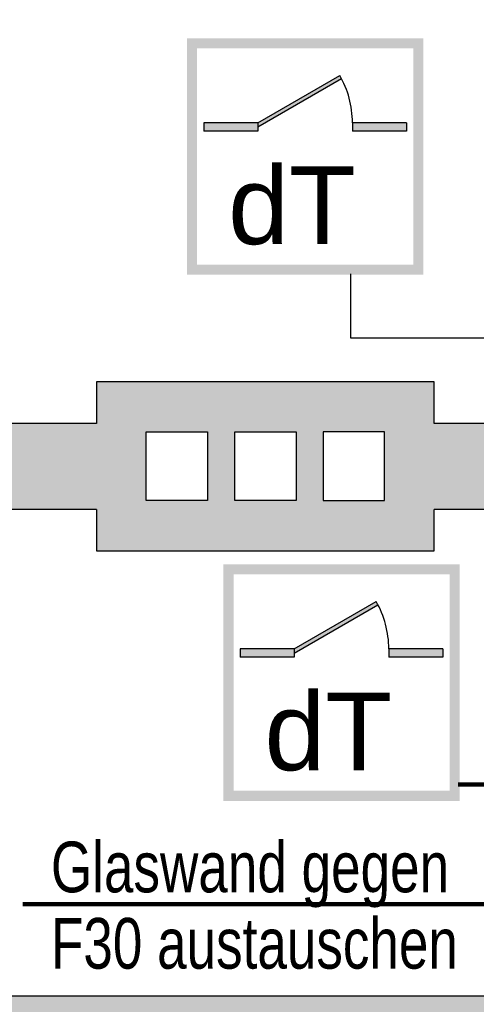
# Model space of a CAD drawing. Header units: metres. Extents: x -10.5 to 20.8, y -9 to 19.2.
# Tile 16 of 22: x -6.4 to -3.7, y 2.3 to 8.1. Entities that reach past the tile are written whole.
import ezdxf

# ---------------------------------------------------------------- set-up
doc = ezdxf.new("R2010")
doc.units = ezdxf.units.M
doc.linetypes.add('AUSGEZOGEN', pattern=[0])
for name, color, linetype, lineweight in [('XR$1$STANDARD', 7, 'Continuous', 25), ('XR$2$STANDARD', 7, 'Continuous', 25), ('XR$3$STANDARD', 7, 'Continuous', 25)]:
    doc.layers.add(name, color=color, linetype=linetype, lineweight=lineweight)
doc.styles.add('ARIAL', font='ARIAL.TTF')

msp = doc.modelspace()

# ---------------------------------------------------------------- hatches: boundary and pattern name
at = {"layer": 'XR$3$STANDARD', "linetype": 'AUSGEZOGEN', "lineweight": 25}
h = msp.add_hatch(color=0, dxfattribs=at)
h.paths.add_polyline_path([(-2.7971, 5.7086), (-3.9685, 5.7086), (-3.9685, 5.9536), (-5.9685, 5.9536), (-5.9685, 5.7086), (-9.6235, 5.7086), (-9.6235, 12.1586), (-8.421, 12.1586), (-8.421, 12.9286), (-10.1335, 12.9286), (-10.1335, 4.9486), (-9.6235, 4.9486), (-9.6235, 5.1986), (-5.9685, 5.1986), (-5.9685, 4.9536), (-3.9685, 4.9536), (-3.9685, 5.1986), (-2.7971, 5.1986)])
h.paths.add_polyline_path([(-4.2623, 5.6587), (-4.2623, 5.2519), (-4.6261, 5.2519), (-4.6261, 5.6587)], flags=16)
h.paths.add_polyline_path([(-5.1505, 5.6587), (-4.7866, 5.6587), (-4.7866, 5.2519), (-5.1505, 5.2519)], flags=16)
h.paths.add_polyline_path([(-5.6748, 5.2519), (-5.6748, 5.6587), (-5.3109, 5.6587), (-5.3109, 5.2519)], flags=16)
at = {"layer": 'XR$3$STANDARD', "linetype": 'AUSGEZOGEN', "lineweight": 140}
h = msp.add_hatch(color=0, dxfattribs=at)
h.paths.add_polyline_path([(-4.0332, 7.988), (-5.4332, 7.988), (-5.4332, 6.588), (-4.0332, 6.588)])
h.paths.add_polyline_path([(-5.3732, 7.928), (-4.0932, 7.928), (-4.0932, 6.648), (-5.3732, 6.648)], flags=16)
for points in [[(-5.0132, 7.488), (-5.0132, 7.4627), (-4.5173, 7.749), (-4.5283, 7.768)], [(-5.0132, 7.438), (-5.0132, 7.488), (-5.3332, 7.488), (-5.3332, 7.438)], [(-4.1332, 7.438), (-4.1332, 7.488), (-4.4532, 7.488), (-4.4532, 7.438)], [(-4.7976, 4.3741), (-4.7976, 4.3489), (-4.3017, 4.6352), (-4.3127, 4.6541)], [(-4.7976, 4.3241), (-4.7976, 4.3741), (-5.1176, 4.3741), (-5.1176, 4.3241)], [(-3.9176, 4.3241), (-3.9176, 4.3741), (-4.2376, 4.3741), (-4.2376, 4.3241)]]:
    msp.add_hatch(color=0, dxfattribs=at).paths.add_polyline_path(points)
h = msp.add_hatch(color=1, dxfattribs=at)
h.paths.add_polyline_path([(-3.8176, 4.8741), (-5.2176, 4.8741), (-5.2176, 3.4741), (-3.8176, 3.4741)])
h.paths.add_polyline_path([(-5.1576, 4.8141), (-3.8776, 4.8141), (-3.8776, 3.5341), (-5.1576, 3.5341)], flags=16)
at = {"layer": 'XR$3$STANDARD', "linetype": 'AUSGEZOGEN', "lineweight": 25}
msp.add_hatch(color=0, dxfattribs=at).paths.add_polyline_path([(-0.3135, 1.8086), (-0.3135, -2.5053), (0.1965, -2.5053), (0.1965, 2.4436), (-0.3135, 2.4436), (-0.3135, 2.3186), (-7.8012, 2.3186), (-7.8012, 1.8086)])

# ---------------------------------------------------------------- linework, layer by layer
at = {"layer": 'XR$1$STANDARD', "color": 0, "linetype": 'AUSGEZOGEN', "lineweight": 25}
for p, q in [((-4.4639, 6.5938), (-4.4639, 6.2151)), ((-4.4639, 6.2151), (-2.6264, 6.2151)), ((-3.9685, 5.9536), (-5.9685, 5.9536)), ((-5.9685, 5.9536), (-5.9685, 5.7086)), ((-3.9685, 5.7086), (-3.9685, 5.9536)), ((-5.9685, 5.7086), (-9.6235, 5.7086)), ((-5.6748, 5.2519), (-5.6748, 5.6587)), ((-5.6748, 5.6587), (-5.3109, 5.6587)), ((-5.3109, 5.6587), (-5.3109, 5.2519)), ((-5.1505, 5.2519), (-5.1505, 5.6587)), ((-5.1505, 5.6587), (-4.7866, 5.6587)), ((-4.7866, 5.6587), (-4.7866, 5.2519)), ((-4.6261, 5.6587), (-4.6261, 5.2519)), ((-4.2623, 5.6587), (-4.6261, 5.6587)), ((-4.2623, 5.2519), (-4.2623, 5.6587)), ((-2.7971, 5.7086), (-3.9685, 5.7086)), ((-5.3109, 5.2519), (-5.6748, 5.2519)), ((-4.7866, 5.2519), (-5.1505, 5.2519)), ((-4.6261, 5.2519), (-4.2623, 5.2519)), ((-5.9685, 5.1986), (-9.6235, 5.1986)), ((-5.9685, 5.1986), (-5.9685, 4.9536)), ((-3.9685, 4.9536), (-3.9685, 5.1986)), ((-2.7971, 5.1986), (-3.9685, 5.1986)), ((-5.9685, 4.9536), (-3.9685, 4.9536)), ((-0.3135, 2.3186), (-7.8012, 2.3186))]:
    msp.add_line(p, q, dxfattribs=at)
at = {"layer": 'XR$1$STANDARD', "color": 1, "linetype": 'AUSGEZOGEN', "lineweight": 140}
for p, q in [((-3.8264, 3.5716), (-3.3479, 3.5716)), ((-6.4051, 2.8629), (-3.3828, 2.8629))]:
    msp.add_line(p, q, dxfattribs=at)
at = {"layer": 'XR$3$STANDARD', "color": 1, "linetype": 'AUSGEZOGEN', "lineweight": 25}
for p, q in [((-5.0132, 7.488), (-4.5283, 7.768)), ((-5.0132, 7.4627), (-4.5173, 7.749)), ((-5.0132, 7.488), (-5.3332, 7.488)), ((-5.3332, 7.488), (-5.3332, 7.438)), ((-5.0132, 7.488), (-5.0132, 7.438)), ((-4.1332, 7.488), (-4.4532, 7.488)), ((-4.4532, 7.488), (-4.4532, 7.438)), ((-4.1332, 7.488), (-4.1332, 7.438)), ((-5.0132, 7.438), (-5.3332, 7.438)), ((-4.1332, 7.438), (-4.4532, 7.438)), ((-4.7976, 4.3741), (-4.3127, 4.6541)), ((-4.7976, 4.3489), (-4.3017, 4.6352)), ((-4.7976, 4.3741), (-5.1176, 4.3741)), ((-5.1176, 4.3741), (-5.1176, 4.3241)), ((-4.7976, 4.3741), (-4.7976, 4.3241)), ((-3.9176, 4.3741), (-4.2376, 4.3741)), ((-4.2376, 4.3741), (-4.2376, 4.3241)), ((-3.9176, 4.3741), (-3.9176, 4.3241)), ((-4.7976, 4.3241), (-5.1176, 4.3241)), ((-3.9176, 4.3241), (-4.2376, 4.3241))]:
    msp.add_line(p, q, dxfattribs=at)
for centre in [(-5.0132, 7.488), (-4.7976, 4.3741)]:
    msp.add_arc(centre, 0.56, 0, 30, dxfattribs=at)

# ---------------------------------------------------------------- texts
at = {"layer": 'XR$2$STANDARD', "color": 1, "linetype": 'AUSGEZOGEN', "lineweight": 140, "insert": (-6.2392, 3.233), "char_height": 0.3, "width": 2.537686, "attachment_point": 1, "line_spacing_factor": 0.903614, "style": 'ARIAL'}
msp.add_mtext('{\\fArial|i0|b0;\\H0.300000;\\W0.750000;\\C1;Glaswand gegen}\\P{\\fArial|i0|b0;\\H0.300000;\\W0.750000;\\C1;F30 austauschen}\\P', dxfattribs=at)
at = {"layer": 'XR$3$STANDARD', "color": 0, "linetype": 'AUSGEZOGEN', "lineweight": 25, "char_height": 0.46, "width": 0.949898, "attachment_point": 7, "style": 'ARIAL'}
for insert in [(-5.1899, 6.7625), (-4.9743, 3.6487)]:
    msp.add_mtext('\\W1.01;dT', dxfattribs=dict(at, insert=insert))

doc.saveas('drawing.dxf')
